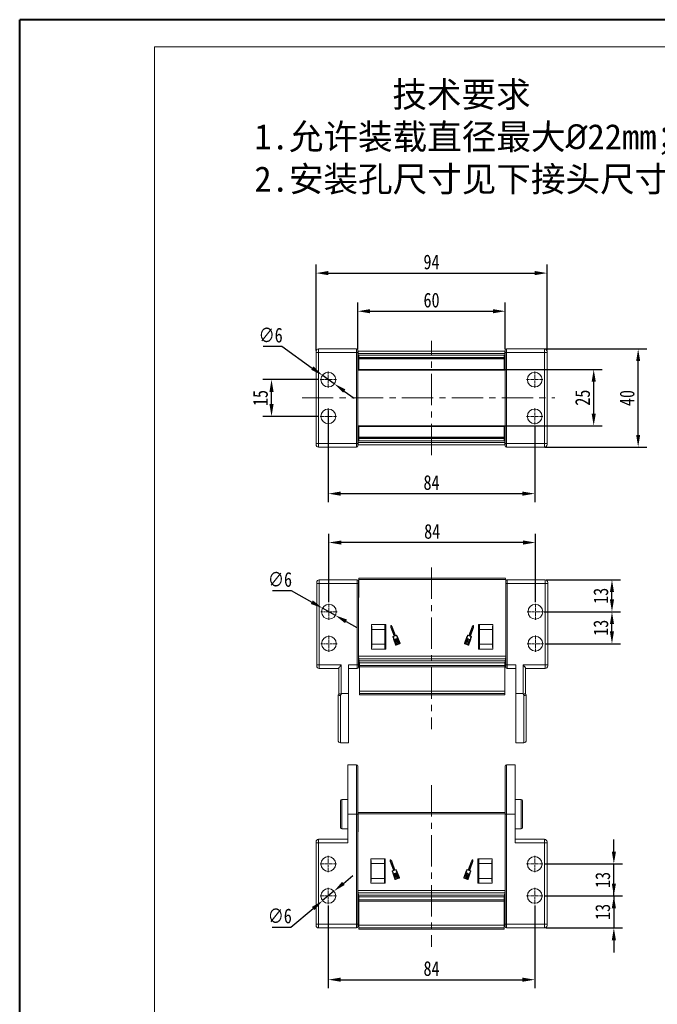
# Model space of a CAD drawing. Header units: millimetres. Extents: x 2623 to 3546, y -313 to 339.
# Tile 5 of 49: x 2623 to 2883, y -62 to 339. Entities that reach past the tile are written whole.
import ezdxf

# ---------------------------------------------------------------- set-up
doc = ezdxf.new("R2010")
doc.units = ezdxf.units.MM
doc.linetypes.add('CENTER', pattern=[0.6, 0.375, -0.075, 0.075, -0.075])
doc.linetypes.add('CENTERX2', pattern=[20.32, 12.7, -2.54, 2.54, -2.54])
doc.styles.get("Standard").update_dxf_attribs({"font": '仿宋_GB2312.ttf', "width": 0.8})
doc.styles.add('样式 6', font='仿宋_GB2312.ttf')
doc.dimstyles.new('ISO-25.1', dxfattribs={"dimtxt": 6, "dimasz": 5, "dimexe": 3.5, "dimexo": 0.625, "dimgap": 1.5, "dimtad": 1, "dimtoh": 1, "dimdsep": 46, "dimtxsty": 'Standard', "dimcen": 2.5, "dimadec": 0, "dimazin": 0, "dimtfac": 1, "dimtmove": 0, "dimatfit": 3, "dimfxl": 0, "dimarcsym": 0})
doc.dimstyles.new('副本 ISO-25.1', dxfattribs={"dimtxt": 6, "dimasz": 5, "dimexe": 3.5, "dimexo": 0.625, "dimgap": 1.5, "dimtad": 1, "dimdsep": 46, "dimtxsty": 'Standard', "dimcen": 2.5, "dimadec": 0, "dimazin": 0, "dimtfac": 1, "dimtmove": 0, "dimatfit": 3, "dimfxl": 0, "dimarcsym": 0})

# ---------------------------------------------------------------- blocks, each defined once
blk = doc.blocks.new('*D723')
at = {"color": 0, "lineweight": -2}
for p, q in [((2748.9, -21.59), (2748.9, -55.25)), ((2832.9, -21.59), (2832.9, -55.25)), ((2753.9, -51.75), (2827.9, -51.75))]:
    blk.add_line(p, q, dxfattribs=at)
at = {"color": 0, "lineweight": 9}
for points in [[(2753.9, -50.91), (2753.9, -52.58), (2748.9, -51.75)], [(2827.9, -50.91), (2827.9, -52.58), (2832.9, -51.75)]]:
    blk.add_solid(points, dxfattribs=at)
at = {"layer": 'Defpoints', "color": 0, "lineweight": 9}
for p in [(2748.9, -20.97), (2832.9, -20.97), (2832.9, -51.75)]:
    blk.add_point(p, dxfattribs=at)
at = {"color": 0, "lineweight": 9, "insert": (2790.9, -47.25), "char_height": 6, "attachment_point": 5}
blk.add_mtext('84', dxfattribs=at)
blk = doc.blocks.new('*D730')
at = {"color": 0, "lineweight": -2}
for p, q in [((2865.09, 0.33), (2865.09, 5.33)), ((2836.83, -4.67), (2868.59, -4.67)), ((2865.09, -17.67), (2865.09, -4.67)), ((2836.83, -17.67), (2868.59, -17.67)), ((2865.09, -22.67), (2865.09, -27.67))]:
    blk.add_line(p, q, dxfattribs=at)
at = {"color": 0, "lineweight": 9}
for points in [[(2864.26, 0.33), (2865.93, 0.33), (2865.09, -4.67)], [(2864.26, -22.67), (2865.93, -22.67), (2865.09, -17.67)]]:
    blk.add_solid(points, dxfattribs=at)
at = {"layer": 'Defpoints', "color": 0, "lineweight": 9}
for p in [(2836.2, -4.67), (2865.09, -4.67), (2836.2, -17.67)]:
    blk.add_point(p, dxfattribs=at)
at = {"color": 0, "lineweight": 9, "insert": (2860.59, -11.17), "char_height": 6, "attachment_point": 5, "rotation": 90}
blk.add_mtext('13', dxfattribs=at)
blk = doc.blocks.new('*D731')
at = {"color": 0, "lineweight": -2}
for p, q in [((2865.09, -12.67), (2865.09, -7.67)), ((2836.83, -17.67), (2868.59, -17.67)), ((2865.09, -17.67), (2865.09, -30.67)), ((2837.53, -30.67), (2868.59, -30.67)), ((2865.09, -35.67), (2865.09, -40.67))]:
    blk.add_line(p, q, dxfattribs=at)
at = {"color": 0, "lineweight": 9}
for points in [[(2864.26, -12.67), (2865.93, -12.67), (2865.09, -17.67)], [(2864.26, -35.67), (2865.93, -35.67), (2865.09, -30.67)]]:
    blk.add_solid(points, dxfattribs=at)
at = {"layer": 'Defpoints', "color": 0, "lineweight": 9}
for p in [(2836.2, -17.67), (2836.9, -30.67), (2865.09, -30.67)]:
    blk.add_point(p, dxfattribs=at)
at = {"color": 0, "lineweight": 9, "insert": (2860.59, -24.17), "char_height": 6, "attachment_point": 5, "rotation": 90}
blk.add_mtext('13', dxfattribs=at)
blk = doc.blocks.new('*D732')
at = {"color": 0, "lineweight": -2}
for p, q in [((2837.09, 97.96), (2867.82, 97.96)), ((2864.32, 89.96), (2864.32, 92.96)), ((2837.09, 84.96), (2867.82, 84.96))]:
    blk.add_line(p, q, dxfattribs=at)
at = {"color": 0, "lineweight": 9}
for points in [[(2863.49, 92.96), (2865.15, 92.96), (2864.32, 97.96)], [(2863.49, 89.96), (2865.15, 89.96), (2864.32, 84.96)]]:
    blk.add_solid(points, dxfattribs=at)
at = {"layer": 'Defpoints', "color": 0, "lineweight": 9}
for p in [(2836.47, 97.96), (2864.32, 97.96), (2836.47, 84.96)]:
    blk.add_point(p, dxfattribs=at)
at = {"color": 0, "lineweight": 9, "insert": (2859.82, 91.46), "char_height": 6, "attachment_point": 5, "rotation": 90}
blk.add_mtext('13', dxfattribs=at)
blk = doc.blocks.new('*D733')
at = {"color": 0, "lineweight": -2}
for p, q in [((2837.52, 110.96), (2867.82, 110.96)), ((2864.32, 102.96), (2864.32, 105.96)), ((2836.79, 97.96), (2867.82, 97.96))]:
    blk.add_line(p, q, dxfattribs=at)
at = {"color": 0, "lineweight": 9}
for points in [[(2863.49, 105.96), (2865.15, 105.96), (2864.32, 110.96)], [(2863.49, 102.96), (2865.15, 102.96), (2864.32, 97.96)]]:
    blk.add_solid(points, dxfattribs=at)
at = {"layer": 'Defpoints', "color": 0, "lineweight": 9}
for p in [(2836.9, 110.96), (2864.32, 110.96), (2836.17, 97.96)]:
    blk.add_point(p, dxfattribs=at)
at = {"color": 0, "lineweight": 9, "insert": (2859.82, 104.46), "char_height": 6, "attachment_point": 5, "rotation": 90}
blk.add_mtext('13', dxfattribs=at)
blk = doc.blocks.new('*D734')
at = {"color": 0, "lineweight": -2}
for p, q in [((2749.17, 101.88), (2749.17, 129.64)), ((2833.17, 101.88), (2833.17, 129.64)), ((2828.17, 126.14), (2754.17, 126.14))]:
    blk.add_line(p, q, dxfattribs=at)
at = {"color": 0, "lineweight": 9}
for points in [[(2754.17, 126.97), (2754.17, 125.3), (2749.17, 126.14)], [(2828.17, 126.97), (2828.17, 125.3), (2833.17, 126.14)]]:
    blk.add_solid(points, dxfattribs=at)
at = {"layer": 'Defpoints', "color": 0, "lineweight": 9}
for p in [(2749.17, 126.14), (2749.17, 101.26), (2833.17, 101.26)]:
    blk.add_point(p, dxfattribs=at)
at = {"color": 0, "lineweight": 9, "insert": (2791.17, 130.64), "char_height": 6, "attachment_point": 5}
blk.add_mtext('84', dxfattribs=at)
blk = doc.blocks.new('*D735')
at = {"color": 0, "lineweight": -2}
for p, q in [((2748.9, 179.83), (2748.9, 142.53)), ((2832.9, 173.53), (2832.9, 142.53)), ((2753.9, 146.03), (2827.9, 146.03))]:
    blk.add_line(p, q, dxfattribs=at)
at = {"color": 0, "lineweight": 9}
for points in [[(2753.9, 146.87), (2753.9, 145.2), (2748.9, 146.03)], [(2827.9, 146.87), (2827.9, 145.2), (2832.9, 146.03)]]:
    blk.add_solid(points, dxfattribs=at)
at = {"layer": 'Defpoints', "color": 0, "lineweight": 9}
for p in [(2748.9, 180.45), (2832.9, 174.15), (2832.9, 146.03)]:
    blk.add_point(p, dxfattribs=at)
at = {"color": 0, "lineweight": 9, "insert": (2790.9, 150.53), "char_height": 6, "attachment_point": 5}
blk.add_mtext('84', dxfattribs=at)
blk = doc.blocks.new('*D736')
at = {"color": 0, "lineweight": -2}
for p, q in [((2744.98, 192.45), (2722.3, 192.45)), ((2725.8, 182.45), (2725.8, 187.45)), ((2744.98, 177.45), (2722.3, 177.45))]:
    blk.add_line(p, q, dxfattribs=at)
at = {"color": 0, "lineweight": 9}
for points in [[(2724.97, 187.45), (2726.63, 187.45), (2725.8, 192.45)], [(2724.97, 182.45), (2726.63, 182.45), (2725.8, 177.45)]]:
    blk.add_solid(points, dxfattribs=at)
at = {"layer": 'Defpoints', "color": 0, "lineweight": 9}
for p in [(2725.8, 192.45), (2745.6, 192.45), (2745.6, 177.45)]:
    blk.add_point(p, dxfattribs=at)
at = {"color": 0, "lineweight": 9, "insert": (2721.3, 184.95), "char_height": 6, "attachment_point": 5, "rotation": 90}
blk.add_mtext('15', dxfattribs=at)
blk = doc.blocks.new('*D737')
at = {"color": 0, "lineweight": -2}
for p, q in [((2821.08, 196.58), (2860.39, 196.58)), ((2856.89, 178.6), (2856.89, 191.58)), ((2821.11, 173.6), (2860.39, 173.6))]:
    blk.add_line(p, q, dxfattribs=at)
at = {"color": 0, "lineweight": 9}
for points in [[(2856.06, 191.58), (2857.73, 191.58), (2856.89, 196.58)], [(2856.06, 178.6), (2857.73, 178.6), (2856.89, 173.6)]]:
    blk.add_solid(points, dxfattribs=at)
at = {"layer": 'Defpoints', "color": 0, "lineweight": 9}
for p in [(2820.45, 196.58), (2856.89, 196.58), (2820.48, 173.6)]:
    blk.add_point(p, dxfattribs=at)
at = {"color": 0, "lineweight": 9, "insert": (2852.39, 185.09), "char_height": 6, "attachment_point": 5, "rotation": 90}
blk.add_mtext('25', dxfattribs=at)
blk = doc.blocks.new('*D738')
at = {"color": 0, "lineweight": -2}
for p, q in [((2836.94, 204.95), (2878.48, 204.95)), ((2874.98, 169.95), (2874.98, 199.95)), ((2836.94, 164.95), (2878.48, 164.95))]:
    blk.add_line(p, q, dxfattribs=at)
at = {"color": 0, "lineweight": 9}
for points in [[(2874.15, 199.95), (2875.81, 199.95), (2874.98, 204.95)], [(2874.15, 169.95), (2875.81, 169.95), (2874.98, 164.95)]]:
    blk.add_solid(points, dxfattribs=at)
at = {"layer": 'Defpoints', "color": 0, "lineweight": 9}
for p in [(2836.32, 204.95), (2874.98, 204.95), (2836.32, 164.95)]:
    blk.add_point(p, dxfattribs=at)
at = {"color": 0, "lineweight": 9, "insert": (2870.48, 184.95), "char_height": 6, "attachment_point": 5, "rotation": 90}
blk.add_mtext('40', dxfattribs=at)
blk = doc.blocks.new('*D739')
at = {"color": 0, "lineweight": -2}
for p, q in [((2760.9, 204.8), (2760.9, 223.76)), ((2820.9, 204.8), (2820.9, 223.76)), ((2765.9, 220.26), (2815.9, 220.26))]:
    blk.add_line(p, q, dxfattribs=at)
at = {"color": 0, "lineweight": 9}
for points in [[(2765.9, 221.1), (2765.9, 219.43), (2760.9, 220.26)], [(2815.9, 221.1), (2815.9, 219.43), (2820.9, 220.26)]]:
    blk.add_solid(points, dxfattribs=at)
at = {"layer": 'Defpoints', "color": 0, "lineweight": 9}
for p in [(2820.9, 220.26), (2760.9, 204.17), (2820.9, 204.17)]:
    blk.add_point(p, dxfattribs=at)
at = {"color": 0, "lineweight": 9, "insert": (2790.9, 224.76), "char_height": 6, "attachment_point": 5}
blk.add_mtext('60', dxfattribs=at)
blk = doc.blocks.new('*D740')
at = {"color": 0, "lineweight": -2}
for p, q in [((2743.9, 204.33), (2743.9, 239.28)), ((2837.9, 204.33), (2837.9, 239.28)), ((2748.9, 235.78), (2832.9, 235.78))]:
    blk.add_line(p, q, dxfattribs=at)
at = {"color": 0, "lineweight": 9}
for points in [[(2748.9, 236.62), (2748.9, 234.95), (2743.9, 235.78)], [(2832.9, 236.62), (2832.9, 234.95), (2837.9, 235.78)]]:
    blk.add_solid(points, dxfattribs=at)
at = {"layer": 'Defpoints', "color": 0, "lineweight": 9}
for p in [(2837.9, 235.78), (2743.9, 203.7), (2837.9, 203.7)]:
    blk.add_point(p, dxfattribs=at)
at = {"color": 0, "lineweight": 9, "insert": (2790.9, 240.28), "char_height": 6, "attachment_point": 5}
blk.add_mtext('94', dxfattribs=at)
blk = doc.blocks.new('*D745')
at = {"color": 0, "lineweight": -2}
for p, q in [((2755.05, -12.55), (2758.89, -9.35)), ((2751.21, -15.75), (2746.6, -19.59)), ((2733.7, -30.33), (2742.75, -22.79)), ((2726.12, -30.33), (2733.7, -30.33))]:
    blk.add_line(p, q, dxfattribs=at)
at = {"color": 0, "lineweight": 9}
for points in [[(2754.52, -11.91), (2755.58, -13.19), (2751.21, -15.75)], [(2742.22, -22.15), (2743.29, -23.43), (2746.6, -19.59)]]:
    blk.add_solid(points, dxfattribs=at)
at = {"layer": 'Defpoints', "color": 0, "lineweight": 9}
for p in [(2751.21, -15.75), (2746.6, -19.59)]:
    blk.add_point(p, dxfattribs=at)
at = {"color": 0, "lineweight": 9, "insert": (2729.16, -25.83), "char_height": 6, "attachment_point": 5}
blk.add_mtext('∅6', dxfattribs=at)
blk = doc.blocks.new('*D746')
at = {"color": 0, "lineweight": -2}
for p, q in [((2726.21, 106.59), (2733.79, 106.59)), ((2733.79, 106.59), (2742.19, 101.87)), ((2751.78, 96.49), (2746.55, 99.43)), ((2756.14, 94.04), (2760.5, 91.59))]:
    blk.add_line(p, q, dxfattribs=at)
at = {"color": 0, "lineweight": 9}
for points in [[(2742.6, 102.6), (2741.78, 101.15), (2746.55, 99.43)], [(2756.55, 94.77), (2755.73, 93.31), (2751.78, 96.49)]]:
    blk.add_solid(points, dxfattribs=at)
at = {"layer": 'Defpoints', "color": 0, "lineweight": 9}
for p in [(2746.55, 99.43), (2751.78, 96.49)]:
    blk.add_point(p, dxfattribs=at)
at = {"color": 0, "lineweight": 9, "insert": (2729.25, 111.09), "char_height": 6, "attachment_point": 5}
blk.add_mtext('∅6', dxfattribs=at)
blk = doc.blocks.new('*D747')
at = {"color": 0, "lineweight": -2}
for p, q in [((2722.42, 206), (2730, 206)), ((2730, 206), (2742.4, 197.12)), ((2751.34, 190.71), (2746.46, 194.2)), ((2755.4, 187.79), (2759.47, 184.88))]:
    blk.add_line(p, q, dxfattribs=at)
at = {"color": 0, "lineweight": 9}
for points in [[(2742.89, 197.79), (2741.92, 196.44), (2746.46, 194.2)], [(2755.89, 188.47), (2754.92, 187.12), (2751.34, 190.71)]]:
    blk.add_solid(points, dxfattribs=at)
at = {"layer": 'Defpoints', "color": 0, "lineweight": 9}
for p in [(2746.46, 194.2), (2751.34, 190.71)]:
    blk.add_point(p, dxfattribs=at)
at = {"color": 0, "lineweight": 9, "insert": (2725.46, 210.5), "char_height": 6, "attachment_point": 5}
blk.add_mtext('∅6', dxfattribs=at)

msp = doc.modelspace()

# ---------------------------------------------------------------- linework, layer by layer
at = {"color": 7, "lineweight": 40}
for p in [(2623.33, -313.261), (3545.569, 338.895)]:
    msp.add_line(p, (2623.33, 338.895), dxfattribs=at)
at = {"color": 7, "lineweight": 13}
for p in [(2678.225, -302.281), (3534.59, 327.916)]:
    msp.add_line(p, (2678.225, 327.916), dxfattribs=at)
at = {"color": 7, "linetype": 'Continuous', "lineweight": 15}
for p, q in [((2744.903, 204.955), (2744.903, 203.455)), ((2760.403, 204.955), (2744.903, 204.955)), ((2760.403, 204.955), (2760.403, 203.455)), ((2760.903, 203.455), (2760.903, 204.455)), ((2820.903, 204.455), (2820.903, 203.455)), ((2836.903, 204.955), (2821.403, 204.955)), ((2821.403, 203.455), (2821.403, 204.955)), ((2836.903, 204.955), (2836.903, 203.455)), ((2743.903, 203.455), (2743.903, 203.955)), ((2743.903, 203.455), (2743.903, 166.455)), ((2743.903, 203.455), (2744.903, 203.455)), ((2744.903, 166.455), (2744.903, 203.455)), ((2744.903, 203.455), (2760.403, 203.455)), ((2760.903, 203.455), (2760.403, 203.455)), ((2760.403, 203.455), (2760.403, 166.455)), ((2760.972, 203.955), (2760.903, 203.955)), ((2760.903, 166.455), (2760.903, 203.455)), ((2760.971, 198.371), (2760.903, 201.023)), ((2760.918, 200.455), (2760.903, 200.455)), ((2790.903, 203.955), (2760.972, 203.955)), ((2761.117, 203.128), (2761.237, 198.467)), ((2761.117, 203.128), (2790.903, 203.128)), ((2761.353, 202.356), (2790.903, 202.356)), ((2761.353, 202.356), (2761.353, 201.463)), ((2790.903, 202.356), (2761.353, 202.356)), ((2761.353, 202.356), (2761.353, 202.356)), ((2761.353, 201.463), (2790.903, 201.463)), ((2761.353, 201.463), (2761.353, 201.323)), ((2790.903, 201.323), (2761.353, 201.323)), ((2761.353, 201.323), (2761.353, 200.921)), ((2761.353, 200.921), (2790.903, 200.921)), ((2761.353, 196.582), (2761.353, 200.921)), ((2820.834, 203.955), (2790.903, 203.955)), ((2790.903, 203.128), (2820.689, 203.128)), ((2790.903, 202.356), (2820.453, 202.356)), ((2820.453, 202.356), (2790.903, 202.356)), ((2790.903, 201.463), (2820.453, 201.463)), ((2820.453, 201.323), (2790.903, 201.323)), ((2790.903, 200.921), (2820.453, 200.921)), ((2820.453, 201.463), (2820.453, 202.356)), ((2820.453, 202.356), (2820.453, 202.356)), ((2820.453, 201.323), (2820.453, 201.463)), ((2820.453, 200.921), (2820.453, 201.323)), ((2820.453, 200.921), (2820.453, 196.582)), ((2820.568, 198.467), (2820.689, 203.128)), ((2820.903, 203.955), (2820.834, 203.955)), ((2820.903, 201.023), (2820.834, 198.371)), ((2820.888, 200.455), (2820.903, 200.455)), ((2820.903, 203.455), (2820.903, 166.455)), ((2821.403, 203.455), (2820.903, 203.455)), ((2821.403, 166.455), (2821.403, 203.455)), ((2821.403, 203.455), (2836.903, 203.455)), ((2837.903, 203.455), (2836.903, 203.455)), ((2836.903, 203.455), (2836.903, 166.455)), ((2837.903, 203.955), (2837.903, 203.455)), ((2837.903, 166.455), (2837.903, 203.455)), ((2760.943, 199.455), (2760.903, 199.455)), ((2760.969, 198.455), (2760.903, 198.455)), ((2760.903, 197.455), (2761.024, 197.455)), ((2761.353, 198.467), (2761.237, 198.467)), ((2790.903, 196.582), (2761.353, 196.582)), ((2761.353, 196.582), (2761.353, 196.305)), ((2820.453, 196.582), (2790.903, 196.582)), ((2820.568, 198.467), (2820.453, 198.467)), ((2820.453, 196.305), (2820.453, 196.582)), ((2820.782, 197.455), (2820.903, 197.455)), ((2820.903, 198.455), (2820.836, 198.455)), ((2820.862, 199.455), (2820.903, 199.455)), ((2761.333, 196.305), (2761.353, 196.305)), ((2761.353, 196.305), (2790.903, 196.305)), ((2790.903, 196.305), (2820.453, 196.305)), ((2820.453, 196.305), (2820.473, 196.305)), ((2761.024, 172.455), (2760.903, 172.455)), ((2761.353, 173.604), (2761.333, 173.604)), ((2790.903, 173.604), (2761.353, 173.604)), ((2761.353, 173.604), (2761.353, 173.327)), ((2761.353, 173.327), (2790.903, 173.327)), ((2761.353, 168.988), (2761.353, 173.327)), ((2820.453, 173.604), (2790.903, 173.604)), ((2790.903, 173.327), (2820.453, 173.327)), ((2820.453, 173.327), (2820.453, 173.604)), ((2820.473, 173.604), (2820.453, 173.604)), ((2820.453, 173.327), (2820.453, 168.988)), ((2820.903, 172.455), (2820.782, 172.455)), ((2760.903, 168.886), (2760.971, 171.538)), ((2760.903, 171.455), (2760.969, 171.455)), ((2760.943, 170.455), (2760.903, 170.455)), ((2760.918, 169.455), (2760.903, 169.455)), ((2761.237, 171.443), (2761.117, 166.781)), ((2761.237, 171.443), (2761.353, 171.443)), ((2790.903, 168.988), (2761.353, 168.988)), ((2761.353, 168.988), (2761.353, 168.586)), ((2761.353, 168.586), (2790.903, 168.586)), ((2761.353, 168.586), (2761.353, 168.447)), ((2790.903, 168.447), (2761.353, 168.447)), ((2761.353, 168.447), (2761.353, 167.553)), ((2820.453, 168.988), (2790.903, 168.988)), ((2790.903, 168.586), (2820.453, 168.586)), ((2820.453, 168.447), (2790.903, 168.447)), ((2820.453, 171.443), (2820.568, 171.443)), ((2820.453, 168.586), (2820.453, 168.988)), ((2820.453, 168.447), (2820.453, 168.586)), ((2820.453, 167.553), (2820.453, 168.447)), ((2820.689, 166.781), (2820.568, 171.443)), ((2820.834, 171.538), (2820.903, 168.886)), ((2820.836, 171.455), (2820.903, 171.455)), ((2820.862, 170.455), (2820.903, 170.455)), ((2820.888, 169.455), (2820.903, 169.455)), ((2743.903, 166.455), (2744.903, 166.455)), ((2743.903, 165.955), (2743.903, 166.455)), ((2760.403, 166.455), (2744.903, 166.455)), ((2744.903, 164.955), (2744.903, 166.455)), ((2744.903, 164.955), (2760.403, 164.955)), ((2760.403, 166.455), (2760.903, 166.455)), ((2760.403, 166.455), (2760.403, 164.955)), ((2760.903, 165.455), (2760.903, 166.455)), ((2760.903, 165.955), (2760.972, 165.955)), ((2760.972, 165.955), (2790.903, 165.955)), ((2790.903, 166.781), (2761.117, 166.781)), ((2790.903, 167.553), (2761.353, 167.553)), ((2761.353, 167.553), (2790.903, 167.553)), ((2761.353, 167.553), (2761.353, 167.553)), ((2820.453, 167.553), (2790.903, 167.553)), ((2790.903, 167.553), (2820.453, 167.553)), ((2820.689, 166.781), (2790.903, 166.781)), ((2790.903, 165.955), (2820.834, 165.955)), ((2820.453, 167.553), (2820.453, 167.553)), ((2820.834, 165.955), (2820.903, 165.955)), ((2820.903, 166.455), (2821.403, 166.455)), ((2820.903, 166.455), (2820.903, 165.455)), ((2836.903, 166.455), (2821.403, 166.455)), ((2821.403, 164.955), (2821.403, 166.455)), ((2821.403, 164.955), (2836.903, 164.955)), ((2837.903, 166.455), (2836.903, 166.455)), ((2836.903, 164.955), (2836.903, 166.455)), ((2837.903, 166.455), (2837.903, 165.955)), ((2744.167, 109.957), (2744.167, 109.457)), ((2744.167, 109.457), (2745.167, 109.457)), ((2744.167, 76.408), (2744.167, 109.457)), ((2745.167, 110.957), (2745.167, 109.457)), ((2745.167, 110.957), (2760.667, 110.957)), ((2745.167, 109.457), (2745.167, 76.408)), ((2760.667, 109.457), (2745.167, 109.457)), ((2760.667, 109.457), (2760.667, 110.957)), ((2760.667, 76.408), (2760.667, 109.457)), ((2760.667, 109.457), (2761.167, 109.457)), ((2761.264, 111.096), (2761.167, 96.307)), ((2761.167, 110.457), (2761.167, 109.457)), ((2761.167, 109.457), (2761.167, 76.408)), ((2761.264, 111.096), (2761.267, 111.596)), ((2790.903, 111.096), (2761.264, 111.096)), ((2761.267, 111.596), (2790.903, 111.596)), ((2790.903, 111.596), (2821.067, 111.596)), ((2821.071, 111.096), (2790.903, 111.096)), ((2821.067, 111.596), (2821.071, 111.096)), ((2821.167, 96.307), (2821.071, 111.096)), ((2821.167, 109.457), (2821.167, 110.457)), ((2821.167, 109.457), (2821.667, 109.457)), ((2821.167, 76.408), (2821.167, 109.457)), ((2821.667, 110.957), (2821.667, 109.457)), ((2821.667, 110.957), (2837.167, 110.957)), ((2821.667, 109.457), (2821.667, 76.408)), ((2837.167, 109.457), (2821.667, 109.457)), ((2837.167, 110.957), (2837.167, 109.457)), ((2837.167, 76.408), (2837.167, 109.457)), ((2837.167, 109.457), (2838.167, 109.457)), ((2838.167, 109.457), (2838.167, 109.957)), ((2838.167, 109.457), (2838.167, 76.408)), ((2772.317, 92.807), (2766.517, 92.807)), ((2766.517, 92.807), (2766.517, 82.807)), ((2771.967, 92.807), (2771.967, 90.807)), ((2771.967, 92.407), (2772.317, 92.407)), ((2772.317, 82.807), (2772.317, 92.807)), ((2774.385, 92.276), (2774.351, 91.611)), ((2774.951, 91.83), (2774.496, 92.316)), ((2807.839, 92.316), (2807.384, 91.83)), ((2807.983, 91.611), (2807.949, 92.276)), ((2810.017, 92.807), (2810.017, 82.807)), ((2815.817, 92.807), (2810.017, 92.807)), ((2810.017, 92.407), (2810.367, 92.407)), ((2810.367, 90.807), (2810.367, 92.807)), ((2815.817, 82.807), (2815.817, 92.807)), ((2766.517, 92.141), (2766.667, 92.141)), ((2766.667, 92.141), (2766.667, 90.807)), ((2771.967, 90.807), (2766.667, 90.807)), ((2766.667, 90.807), (2766.667, 84.807)), ((2771.967, 90.807), (2771.967, 84.807)), ((2774.351, 91.611), (2775.636, 88.094)), ((2774.505, 92.119), (2774.48, 91.63)), ((2774.48, 91.63), (2775.8, 88.018)), ((2774.84, 91.762), (2774.505, 92.119)), ((2776.16, 88.149), (2774.84, 91.762)), ((2776.247, 88.283), (2774.951, 91.83)), ((2776.664, 88.299), (2776.201, 88.13)), ((2776.711, 88.452), (2776.247, 88.283)), ((2806.088, 88.283), (2805.624, 88.452)), ((2806.134, 88.13), (2805.67, 88.299)), ((2807.384, 91.83), (2806.088, 88.283)), ((2807.495, 91.762), (2806.175, 88.149)), ((2806.535, 88.018), (2807.855, 91.63)), ((2806.698, 88.094), (2807.983, 91.611)), ((2807.829, 92.119), (2807.495, 91.762)), ((2807.855, 91.63), (2807.829, 92.119)), ((2810.367, 90.807), (2815.667, 90.807)), ((2810.367, 84.807), (2810.367, 90.807)), ((2815.667, 92.141), (2815.817, 92.141)), ((2815.667, 90.807), (2815.667, 92.141)), ((2815.667, 84.807), (2815.667, 90.807)), ((2771.967, 84.807), (2766.667, 84.807)), ((2766.667, 84.807), (2766.667, 83.474)), ((2771.967, 84.807), (2771.967, 82.807)), ((2775.617, 88.053), (2775.183, 87.894)), ((2775.781, 87.977), (2775.317, 87.807)), ((2775.41, 86.853), (2776.278, 84.475)), ((2775.543, 86.86), (2776.398, 84.519)), ((2776.72, 84.569), (2775.926, 86.742)), ((2775.945, 86.783), (2776.005, 86.805)), ((2776.046, 86.786), (2776.84, 84.613)), ((2777.14, 84.722), (2776.346, 86.896)), ((2776.365, 86.937), (2776.425, 86.959)), ((2776.466, 86.94), (2777.26, 84.766)), ((2776.48, 84.481), (2776.72, 84.569)), ((2776.524, 84.361), (2777.963, 84.887)), ((2777.56, 84.876), (2776.765, 87.049)), ((2776.784, 87.09), (2776.844, 87.112)), ((2776.84, 84.613), (2777.14, 84.722)), ((2776.885, 87.093), (2777.679, 84.919)), ((2777.957, 85.089), (2777.102, 87.43)), ((2778.077, 85.133), (2777.208, 87.511)), ((2777.26, 84.766), (2777.56, 84.876)), ((2777.679, 84.919), (2777.919, 85.007)), ((2805.126, 87.511), (2804.257, 85.133)), ((2804.371, 84.887), (2805.81, 84.361)), ((2805.232, 87.43), (2804.377, 85.089)), ((2804.415, 85.007), (2804.655, 84.919)), ((2804.655, 84.919), (2805.449, 87.093)), ((2805.569, 87.049), (2804.775, 84.876)), ((2804.775, 84.876), (2805.075, 84.766)), ((2805.075, 84.766), (2805.869, 86.94)), ((2805.989, 86.896), (2805.195, 84.722)), ((2805.195, 84.722), (2805.495, 84.613)), ((2805.49, 87.112), (2805.55, 87.09)), ((2805.495, 84.613), (2806.289, 86.786)), ((2806.409, 86.742), (2805.614, 84.569)), ((2805.614, 84.569), (2805.854, 84.481)), ((2805.91, 86.959), (2805.97, 86.937)), ((2805.936, 84.519), (2806.791, 86.86)), ((2806.056, 84.475), (2806.925, 86.853)), ((2806.33, 86.805), (2806.39, 86.783)), ((2807.017, 87.807), (2806.554, 87.977)), ((2807.151, 87.894), (2806.717, 88.053)), ((2810.367, 84.807), (2815.667, 84.807)), ((2810.367, 82.807), (2810.367, 84.807)), ((2815.667, 83.474), (2815.667, 84.807)), ((2761.167, 80.307), (2761.236, 79.836)), ((2766.667, 83.474), (2766.517, 83.474)), ((2766.517, 82.807), (2772.317, 82.807)), ((2771.967, 83.207), (2772.317, 83.207)), ((2810.017, 83.207), (2810.367, 83.207)), ((2810.017, 82.807), (2815.817, 82.807)), ((2815.817, 83.474), (2815.667, 83.474)), ((2821.098, 79.836), (2821.167, 80.307)), ((2744.167, 76.408), (2745.167, 76.408)), ((2744.167, 76.408), (2744.167, 75.908)), ((2745.167, 76.408), (2754.167, 76.408)), ((2745.167, 74.908), (2745.167, 76.408)), ((2754.167, 76.408), (2754.167, 64.655)), ((2760.667, 76.408), (2757.167, 76.408)), ((2757.167, 64.655), (2757.167, 76.408)), ((2760.667, 76.408), (2761.167, 76.408)), ((2760.667, 74.908), (2760.667, 76.408)), ((2761.167, 76.408), (2761.167, 75.408)), ((2761.236, 79.836), (2790.903, 79.836)), ((2761.381, 78.851), (2761.236, 79.836)), ((2790.903, 78.851), (2761.381, 78.851)), ((2761.502, 78.029), (2761.381, 78.851)), ((2761.502, 78.029), (2790.903, 78.029)), ((2761.617, 77.241), (2761.502, 78.029)), ((2761.617, 77.241), (2790.903, 77.241)), ((2761.617, 76.073), (2761.617, 77.241)), ((2790.903, 79.836), (2821.098, 79.836)), ((2820.953, 78.851), (2790.903, 78.851)), ((2790.903, 78.029), (2820.833, 78.029)), ((2790.903, 77.241), (2820.717, 77.241)), ((2820.833, 78.029), (2820.717, 77.241)), ((2820.717, 77.241), (2820.717, 76.073)), ((2820.953, 78.851), (2820.833, 78.029)), ((2821.098, 79.836), (2820.953, 78.851)), ((2821.167, 76.408), (2821.667, 76.408)), ((2821.167, 75.408), (2821.167, 76.408)), ((2821.667, 76.408), (2825.167, 76.408)), ((2821.667, 76.408), (2821.667, 74.908)), ((2825.167, 76.408), (2825.167, 64.655)), ((2828.167, 76.408), (2837.167, 76.408)), ((2828.167, 64.655), (2828.167, 76.408)), ((2837.167, 76.408), (2838.167, 76.408)), ((2837.167, 76.408), (2837.167, 74.908)), ((2838.167, 75.908), (2838.167, 76.408)), ((2745.167, 74.908), (2753.167, 74.908)), ((2753.167, 64.655), (2753.167, 74.994)), ((2757.167, 74.908), (2760.667, 74.908)), ((2761.617, 76.073), (2790.903, 76.073)), ((2761.617, 75.512), (2761.617, 76.073)), ((2761.617, 75.512), (2790.903, 75.512)), ((2761.617, 65.711), (2761.617, 75.512)), ((2790.903, 76.073), (2820.717, 76.073)), ((2790.903, 75.512), (2820.717, 75.512)), ((2820.717, 76.073), (2820.717, 75.512)), ((2820.717, 75.512), (2820.717, 65.711)), ((2821.667, 74.908), (2825.167, 74.908)), ((2829.167, 74.994), (2829.167, 64.655)), ((2829.167, 74.908), (2837.167, 74.908)), ((2752.867, 64.136), (2753.167, 64.655)), ((2752.867, 64.135), (2752.867, 64.136)), ((2752.867, 45.655), (2752.867, 64.135)), ((2754.061, 64.179), (2753.867, 63.826)), ((2754.167, 64.655), (2757.167, 64.655)), ((2757.167, 44.655), (2757.167, 64.655)), ((2761.617, 65.711), (2790.903, 65.711)), ((2761.617, 64.743), (2761.617, 65.711)), ((2761.617, 64.743), (2790.903, 64.743)), ((2761.617, 64.145), (2761.617, 64.743)), ((2761.617, 64.145), (2790.903, 64.145)), ((2790.903, 65.711), (2820.717, 65.711)), ((2790.903, 64.743), (2820.717, 64.743)), ((2790.903, 64.145), (2820.717, 64.145)), ((2820.717, 65.711), (2820.717, 64.743)), ((2820.717, 64.743), (2820.717, 64.145)), ((2828.167, 64.655), (2825.167, 64.655)), ((2825.167, 64.655), (2825.167, 44.655)), ((2828.467, 63.826), (2828.273, 64.179)), ((2829.167, 64.655), (2829.467, 64.136)), ((2829.467, 64.136), (2829.467, 64.135)), ((2829.467, 64.135), (2829.467, 45.655)), ((2753.867, 63.826), (2753.867, 44.655)), ((2828.467, 44.655), (2828.467, 63.826)), ((2753.867, 44.655), (2757.167, 44.655)), ((2825.167, 44.655), (2828.467, 44.655)), ((2760.403, 35.634), (2756.903, 35.634)), ((2756.903, 35.634), (2756.903, 15.634)), ((2760.403, 15.634), (2760.403, 35.634)), ((2760.903, 35.134), (2760.903, 15.634)), ((2820.903, 15.634), (2820.903, 35.134)), ((2824.903, 35.634), (2821.403, 35.634)), ((2821.403, 35.634), (2821.403, 15.634)), ((2824.903, 15.634), (2824.903, 35.634)), ((2753.903, 10.184), (2753.903, 21.084)), ((2756.903, 21.584), (2754.403, 21.584)), ((2754.403, 21.584), (2754.403, 9.684)), ((2827.403, 21.584), (2824.903, 21.584)), ((2827.403, 9.684), (2827.403, 21.584)), ((2827.903, 10.184), (2827.903, 21.084)), ((2761, 15.772), (2761.003, 16.272)), ((2761.003, 16.272), (2790.903, 16.272)), ((2790.903, 16.272), (2820.803, 16.272)), ((2820.803, 16.272), (2820.806, 15.772)), ((2760.403, 15.634), (2756.903, 15.634)), ((2756.903, 15.634), (2756.903, 3.881)), ((2760.403, -29.168), (2760.403, 15.634)), ((2760.403, 15.634), (2760.903, 15.634)), ((2761, 15.772), (2760.903, 0.983)), ((2760.903, 15.634), (2760.903, -29.168)), ((2790.903, 15.772), (2761, 15.772)), ((2820.806, 15.772), (2790.903, 15.772)), ((2820.903, 0.983), (2820.806, 15.772)), ((2820.903, 15.634), (2821.403, 15.634)), ((2820.903, -29.168), (2820.903, 15.634)), ((2821.403, 15.634), (2824.903, 15.634)), ((2821.403, 15.634), (2821.403, -29.168)), ((2824.903, 3.881), (2824.903, 15.634)), ((2754.403, 9.684), (2756.903, 9.684)), ((2824.903, 9.684), (2827.403, 9.684)), ((2743.903, 4.381), (2743.903, 3.881)), ((2756.903, 5.381), (2744.903, 5.381)), ((2744.903, 3.881), (2744.903, 5.381)), ((2836.903, 5.381), (2824.903, 5.381)), ((2836.903, 5.381), (2836.903, 3.881)), ((2837.903, 3.881), (2837.903, 4.381)), ((2744.903, 3.881), (2743.903, 3.881)), ((2743.903, -29.168), (2743.903, 3.881)), ((2744.903, 3.881), (2744.903, -29.168)), ((2756.903, 3.881), (2744.903, 3.881)), ((2836.903, 3.881), (2824.903, 3.881)), ((2836.903, -29.168), (2836.903, 3.881)), ((2837.903, 3.881), (2836.903, 3.881)), ((2837.903, 3.881), (2837.903, -29.168)), ((2772.053, -2.517), (2766.253, -2.517)), ((2766.253, -2.517), (2766.253, -12.517)), ((2766.253, -3.184), (2766.403, -3.184)), ((2766.403, -3.184), (2766.403, -4.517)), ((2771.703, -2.517), (2771.703, -4.517)), ((2771.703, -2.917), (2772.053, -2.917)), ((2772.053, -12.517), (2772.053, -2.517)), ((2774.121, -3.048), (2774.087, -3.714)), ((2774.087, -3.714), (2775.372, -7.231)), ((2774.241, -3.205), (2774.215, -3.694)), ((2774.215, -3.694), (2775.535, -7.307)), ((2774.686, -3.494), (2774.231, -3.008)), ((2774.575, -3.563), (2774.241, -3.205)), ((2775.895, -7.175), (2774.575, -3.563)), ((2775.982, -7.041), (2774.686, -3.494)), ((2807.119, -3.494), (2805.823, -7.041)), ((2807.23, -3.563), (2805.91, -7.175)), ((2806.27, -7.307), (2807.59, -3.694)), ((2806.434, -7.231), (2807.719, -3.714)), ((2807.574, -3.008), (2807.119, -3.494)), ((2807.565, -3.205), (2807.23, -3.563)), ((2807.59, -3.694), (2807.565, -3.205)), ((2807.719, -3.714), (2807.685, -3.048)), ((2809.753, -2.517), (2809.753, -12.517)), ((2815.553, -2.517), (2809.753, -2.517)), ((2809.753, -2.917), (2810.103, -2.917)), ((2810.103, -4.517), (2810.103, -2.517)), ((2815.403, -3.184), (2815.553, -3.184)), ((2815.403, -4.517), (2815.403, -3.184)), ((2815.553, -12.517), (2815.553, -2.517)), ((2771.703, -4.517), (2766.403, -4.517)), ((2766.403, -4.517), (2766.403, -10.517)), ((2771.703, -4.517), (2771.703, -10.517)), ((2775.353, -7.272), (2774.919, -7.43)), ((2775.516, -7.348), (2775.053, -7.517)), ((2776.4, -7.025), (2775.936, -7.194)), ((2776.446, -6.872), (2775.982, -7.041)), ((2777.693, -10.235), (2776.838, -7.895)), ((2777.813, -10.192), (2776.944, -7.814)), ((2804.862, -7.814), (2803.993, -10.192)), ((2804.968, -7.895), (2804.113, -10.235)), ((2805.823, -7.041), (2805.36, -6.872)), ((2805.87, -7.194), (2805.406, -7.025)), ((2806.753, -7.517), (2806.289, -7.348)), ((2806.887, -7.43), (2806.453, -7.272)), ((2810.103, -4.517), (2815.403, -4.517)), ((2810.103, -10.517), (2810.103, -4.517)), ((2815.403, -10.517), (2815.403, -4.517)), ((2766.403, -11.85), (2766.253, -11.85)), ((2771.703, -10.517), (2766.403, -10.517)), ((2766.403, -10.517), (2766.403, -11.85)), ((2771.703, -10.517), (2771.703, -12.517)), ((2775.145, -8.471), (2776.014, -10.849)), ((2775.279, -8.464), (2776.134, -10.805)), ((2776.456, -10.756), (2775.661, -8.582)), ((2775.68, -8.541), (2775.74, -8.519)), ((2775.781, -8.538), (2776.576, -10.712)), ((2776.875, -10.602), (2776.081, -8.429)), ((2776.1, -8.388), (2776.16, -8.366)), ((2776.201, -8.385), (2776.995, -10.558)), ((2776.216, -10.843), (2776.456, -10.756)), ((2776.26, -10.963), (2777.699, -10.437)), ((2777.295, -10.449), (2776.501, -8.275)), ((2776.52, -8.234), (2776.58, -8.212)), ((2776.576, -10.712), (2776.875, -10.602)), ((2776.621, -8.231), (2777.415, -10.405)), ((2776.995, -10.558), (2777.295, -10.449)), ((2777.415, -10.405), (2777.655, -10.317)), ((2804.107, -10.437), (2805.546, -10.963)), ((2804.151, -10.317), (2804.391, -10.405)), ((2804.391, -10.405), (2805.185, -8.231)), ((2805.305, -8.275), (2804.511, -10.449)), ((2804.511, -10.449), (2804.81, -10.558)), ((2804.81, -10.558), (2805.604, -8.385)), ((2805.724, -8.429), (2804.93, -10.602)), ((2804.93, -10.602), (2805.23, -10.712)), ((2805.226, -8.212), (2805.286, -8.234)), ((2805.23, -10.712), (2806.024, -8.538)), ((2806.144, -8.582), (2805.35, -10.756)), ((2805.35, -10.756), (2805.59, -10.843)), ((2805.645, -8.366), (2805.705, -8.388)), ((2805.672, -10.805), (2806.527, -8.464)), ((2805.792, -10.849), (2806.661, -8.471)), ((2806.065, -8.519), (2806.125, -8.541)), ((2810.103, -10.517), (2815.403, -10.517)), ((2810.103, -12.517), (2810.103, -10.517)), ((2815.403, -11.85), (2815.403, -10.517)), ((2815.553, -11.85), (2815.403, -11.85)), ((2760.903, -15.017), (2760.972, -15.489)), ((2760.972, -15.489), (2790.903, -15.489)), ((2761.117, -16.474), (2760.972, -15.489)), ((2766.253, -12.517), (2772.053, -12.517)), ((2771.703, -12.117), (2772.053, -12.117)), ((2790.903, -15.489), (2820.834, -15.489)), ((2809.753, -12.117), (2810.103, -12.117)), ((2809.753, -12.517), (2815.553, -12.517)), ((2820.834, -15.489), (2820.689, -16.474)), ((2820.834, -15.489), (2820.903, -15.017)), ((2790.903, -16.474), (2761.117, -16.474)), ((2761.237, -17.296), (2761.117, -16.474)), ((2761.237, -17.296), (2790.903, -17.296)), ((2761.353, -18.083), (2761.237, -17.296)), ((2761.353, -18.083), (2790.903, -18.083)), ((2761.353, -19.252), (2761.353, -18.083)), ((2761.353, -19.252), (2790.903, -19.252)), ((2761.353, -19.812), (2761.353, -19.252)), ((2761.353, -19.812), (2790.903, -19.812)), ((2761.353, -29.613), (2761.353, -19.812)), ((2820.689, -16.474), (2790.903, -16.474)), ((2790.903, -17.296), (2820.568, -17.296)), ((2790.903, -18.083), (2820.453, -18.083)), ((2790.903, -19.252), (2820.453, -19.252)), ((2790.903, -19.812), (2820.453, -19.812)), ((2820.568, -17.296), (2820.453, -18.083)), ((2820.453, -18.083), (2820.453, -19.252)), ((2820.453, -19.252), (2820.453, -19.812)), ((2820.453, -19.812), (2820.453, -29.613)), ((2820.689, -16.474), (2820.568, -17.296)), ((2744.903, -29.168), (2743.903, -29.168)), ((2743.903, -29.168), (2743.903, -29.668)), ((2744.903, -29.168), (2760.403, -29.168)), ((2744.903, -29.168), (2744.903, -30.668)), ((2760.403, -30.668), (2744.903, -30.668)), ((2760.403, -29.168), (2760.903, -29.168)), ((2760.403, -30.668), (2760.403, -29.168)), ((2760.903, -29.168), (2760.903, -30.168)), ((2761.353, -29.613), (2790.903, -29.613)), ((2761.353, -30.581), (2761.353, -29.613)), ((2761.353, -30.581), (2790.903, -30.581)), ((2761.353, -31.179), (2761.353, -30.581)), ((2761.353, -31.179), (2790.903, -31.179)), ((2790.903, -29.613), (2820.453, -29.613)), ((2790.903, -30.581), (2820.453, -30.581)), ((2790.903, -31.179), (2820.453, -31.179)), ((2820.453, -29.613), (2820.453, -30.581)), ((2820.453, -30.581), (2820.453, -31.179)), ((2820.903, -29.168), (2821.403, -29.168)), ((2820.903, -30.168), (2820.903, -29.168)), ((2821.403, -29.168), (2836.903, -29.168)), ((2821.403, -29.168), (2821.403, -30.668)), ((2836.903, -30.668), (2821.403, -30.668)), ((2837.903, -29.168), (2836.903, -29.168)), ((2836.903, -29.168), (2836.903, -30.668)), ((2837.903, -29.668), (2837.903, -29.168))]:
    msp.add_line(p, q, dxfattribs=at)
at = {"color": 1, "linetype": 'CENTERX2', "lineweight": 13}
for p, q in [((2790.903, 161.722), (2790.903, 208.187)), ((2738.212, 184.955), (2841.122, 184.955)), ((2790.903, 115.925), (2790.903, 50.227)), ((2790.903, 27.364), (2790.903, -38.334))]:
    msp.add_line(p, q, dxfattribs=at)
at = {"color": 1, "linetype": 'CENTER', "lineweight": 9, "ltscale": 3.048}
for p, q in [((2745.603, 192.455), (2752.203, 192.455)), ((2748.903, 195.755), (2748.903, 189.155)), ((2829.603, 192.455), (2836.203, 192.455)), ((2832.903, 195.755), (2832.903, 189.155)), ((2748.903, 180.755), (2748.903, 174.155)), ((2832.903, 180.755), (2832.903, 174.155)), ((2745.603, 177.455), (2752.203, 177.455)), ((2829.603, 177.455), (2836.203, 177.455)), ((2749.167, 94.657), (2749.167, 101.257)), ((2833.167, 94.657), (2833.167, 101.257)), ((2745.867, 97.957), (2752.467, 97.957)), ((2829.867, 97.957), (2836.467, 97.957)), ((2749.167, 81.657), (2749.167, 88.257)), ((2833.167, 81.657), (2833.167, 88.257)), ((2745.867, 84.957), (2752.467, 84.957)), ((2829.867, 84.957), (2836.467, 84.957)), ((2748.903, -7.968), (2748.903, -1.368)), ((2832.903, -7.968), (2832.903, -1.368)), ((2745.603, -4.668), (2752.203, -4.668)), ((2829.603, -4.668), (2836.203, -4.668)), ((2748.903, -20.968), (2748.903, -14.368)), ((2832.903, -20.968), (2832.903, -14.368)), ((2745.603, -17.668), (2752.203, -17.668)), ((2829.603, -17.668), (2836.203, -17.668))]:
    msp.add_line(p, q, dxfattribs=at)
at = {"color": 7, "linetype": 'Continuous', "lineweight": 15}
for centre in [(2748.903, 192.455), (2832.903, 192.455), (2748.903, 177.455), (2832.903, 177.455), (2749.167, 97.957), (2833.167, 97.957), (2749.167, 84.957), (2833.167, 84.957), (2748.903, -4.668), (2832.903, -4.668), (2748.903, -17.668), (2832.903, -17.668)]:
    msp.add_circle(centre, 3, dxfattribs=at)
for centre, radius, start, end in [((2744.903, 203.955), 1, 90, 180), ((2760.403, 204.455), 0.5, 0, 90), ((2821.403, 204.455), 0.5, 90, 180), ((2836.903, 203.955), 1, 0, 90), ((2744.903, 165.955), 1, 180, 270), ((2760.403, 165.455), 0.5, 270, 0), ((2821.403, 165.455), 0.5, 180, 270), ((2836.903, 165.955), 1, 270, 0), ((2745.167, 109.957), 1, 90, 180), ((2760.667, 110.457), 0.5, 0, 90), ((2821.667, 110.457), 0.5, 90, 180), ((2837.167, 109.957), 1, 0, 90), ((2774.449, 92.273), 0.0638, 43.09192, 177.049), ((2807.885, 92.273), 0.0638, 2.951, 136.90808), ((2776.19, 88.16), 0.0319, 200.07046, 290.07046), ((2777.741, 88.296), 1.076, 179.8338, 233.62975), ((2776.732, 88.392), 0.0638, 354.55545, 110.07046), ((2777.741, 88.296), 0.949, 174.55545, 235.88812), ((2804.594, 88.296), 0.949, 304.11188, 5.44455), ((2804.594, 88.296), 1.076, 306.37025, 0.1662), ((2805.602, 88.392), 0.0638, 69.92954, 185.44455), ((2806.145, 88.16), 0.0319, 249.92954, 339.92954), ((2775.205, 87.834), 0.0638, 110.07046, 225.58546), ((2774.496, 87.111), 0.949, 344.2528, 45.58546), ((2774.496, 87.111), 1.076, 346.51116, 40.30711), ((2775.606, 88.083), 0.0319, 290.07046, 20.07046), ((2775.77, 88.007), 0.0319, 290.07046, 20.07046), ((2775.956, 86.753), 0.0319, 110.07046, 200.07046), ((2776.016, 86.775), 0.0319, 20.07046, 110.07046), ((2776.458, 84.541), 0.192, 200.07046, 290.07046), ((2776.376, 86.907), 0.0319, 110.07046, 200.07046), ((2776.458, 84.541), 0.0638, 200.07046, 290.07046), ((2776.436, 86.929), 0.0319, 20.07046, 110.07046), ((2776.795, 87.06), 0.0319, 110.07046, 200.07046), ((2776.855, 87.082), 0.0319, 20.07046, 110.07046), ((2777.897, 85.067), 0.0638, 290.07046, 20.07046), ((2777.897, 85.067), 0.192, 290.07046, 20.07046), ((2804.437, 85.067), 0.192, 159.92954, 249.92954), ((2804.437, 85.067), 0.0638, 159.92954, 249.92954), ((2805.479, 87.082), 0.0319, 69.92954, 159.92954), ((2805.539, 87.06), 0.0319, 339.92954, 69.92954), ((2805.876, 84.541), 0.192, 249.92954, 339.92954), ((2805.876, 84.541), 0.0638, 249.92954, 339.92954), ((2805.899, 86.929), 0.0319, 69.92954, 159.92954), ((2805.959, 86.907), 0.0319, 339.92954, 69.92954), ((2806.319, 86.775), 0.0319, 69.92954, 159.92954), ((2806.379, 86.753), 0.0319, 339.92954, 69.92954), ((2806.565, 88.007), 0.0319, 159.92954, 249.92954), ((2806.728, 88.083), 0.0319, 159.92954, 249.92954), ((2807.838, 87.111), 1.076, 139.69289, 193.48884), ((2807.838, 87.111), 0.949, 134.41454, 195.7472), ((2807.129, 87.834), 0.0638, 314.41454, 69.92954), ((2745.167, 75.908), 1, 180, 270), ((2760.667, 75.408), 0.5, 270, 0), ((2821.667, 75.408), 0.5, 180, 270), ((2837.167, 75.908), 1, 270, 0), ((2753.867, 45.655), 1, 180, 270), ((2828.467, 45.655), 1, 270, 360), ((2760.403, 35.134), 0.5, 360, 90), ((2821.403, 35.134), 0.5, 90, 180), ((2754.403, 21.084), 0.5, 90, 180), ((2827.403, 21.084), 0.5, 360, 90), ((2754.403, 10.184), 0.5, 180, 270), ((2827.403, 10.184), 0.5, 270, 0), ((2744.903, 4.381), 1, 90, 180), ((2836.903, 4.381), 1, 0, 90), ((2774.185, -3.052), 0.0638, 43.09192, 177.049), ((2807.621, -3.052), 0.0638, 2.951, 136.90808), ((2774.941, -7.49), 0.0638, 110.07046, 225.58546), ((2774.232, -8.213), 0.949, 344.2528, 45.58546), ((2774.232, -8.213), 1.076, 346.51116, 40.30711), ((2775.342, -7.242), 0.0319, 290.07046, 20.07046), ((2775.505, -7.318), 0.0319, 290.07046, 20.07046), ((2775.925, -7.164), 0.0319, 200.07046, 290.07046), ((2777.476, -7.028), 1.076, 179.8338, 233.62975), ((2776.468, -6.932), 0.0638, 354.55545, 110.07046), ((2777.476, -7.028), 0.949, 174.55545, 235.88812), ((2804.33, -7.028), 0.949, 304.11188, 5.44455), ((2804.33, -7.028), 1.076, 306.37025, 0.1662), ((2805.338, -6.932), 0.0638, 69.92954, 185.44455), ((2805.881, -7.164), 0.0319, 249.92954, 339.92954), ((2806.3, -7.318), 0.0319, 159.92954, 249.92954), ((2806.464, -7.242), 0.0319, 159.92954, 249.92954), ((2807.574, -8.213), 1.076, 139.69289, 193.48884), ((2807.574, -8.213), 0.949, 134.41454, 195.7472), ((2806.865, -7.49), 0.0638, 314.41454, 69.92954), ((2775.691, -8.571), 0.0319, 110.07046, 200.07046), ((2775.751, -8.549), 0.0319, 20.07046, 110.07046), ((2776.194, -10.783), 0.192, 200.07046, 290.07046), ((2776.111, -8.418), 0.0319, 110.07046, 200.07046), ((2776.194, -10.783), 0.0638, 200.07046, 290.07046), ((2776.171, -8.396), 0.0319, 20.07046, 110.07046), ((2776.531, -8.264), 0.0319, 110.07046, 200.07046), ((2776.591, -8.242), 0.0319, 20.07046, 110.07046), ((2777.633, -10.257), 0.0638, 290.07046, 20.07046), ((2777.633, -10.257), 0.192, 290.07046, 20.07046), ((2804.173, -10.257), 0.192, 159.92954, 249.92954), ((2804.173, -10.257), 0.0638, 159.92954, 249.92954), ((2805.215, -8.242), 0.0319, 69.92954, 159.92954), ((2805.275, -8.264), 0.0319, 339.92954, 69.92954), ((2805.612, -10.783), 0.192, 249.92954, 339.92954), ((2805.612, -10.783), 0.0638, 249.92954, 339.92954), ((2805.634, -8.396), 0.0319, 69.92954, 159.92954), ((2805.694, -8.418), 0.0319, 339.92954, 69.92954), ((2806.054, -8.549), 0.0319, 69.92954, 159.92954), ((2806.114, -8.571), 0.0319, 339.92954, 69.92954), ((2744.903, -29.668), 1, 180, 270), ((2760.403, -30.168), 0.5, 270, 0), ((2821.403, -30.168), 0.5, 180, 270), ((2836.903, -29.668), 1, 270, 0)]:
    msp.add_arc(centre, radius, start, end, dxfattribs=at)
at = {"color": 7, "linetype": 'Continuous', "lineweight": 15, "extrusion": (0, 0, -1)}
for centre, major_axis, start_param, end_param in [((2760.972, 202.955), (0, -1), 3.1415927, 4.5378561), ((2820.834, 202.955), (0, -1), 1.7453293, 3.1415927), ((2761.333, 198.805), (0, -2.5), 0, 1.3962634), ((2761.353, 198.605), (0, -0.8), 0, 1.3962634), ((2820.453, 198.605), (0, -0.8), 4.8869219, 6.2831853), ((2820.473, 198.805), (0, -2.5), 4.8869219, 6.2831853), ((2761.333, 171.104), (0, -2.5), 1.7453293, 3.1415927), ((2820.473, 171.104), (0, -2.5), 3.1415927, 4.5378561), ((2761.353, 171.304), (0, -0.8), 1.7453293, 3.1415927), ((2820.453, 171.304), (0, -0.8), 3.1415927, 4.5378561), ((2760.972, 166.955), (0, -1), 4.8869219, 6.2831853), ((2820.834, 166.955), (0, -1), 0, 1.3962634)]:
    msp.add_ellipse(centre, major_axis=major_axis, ratio=0.1467498, start_param=start_param, end_param=end_param, dxfattribs=at)
at = {"color": 7, "linetype": 'Continuous', "lineweight": 15}
for points, knots in [([(2753.167, 74.994), (2753.178, 75.041), (2753.203, 75.147), (2753.398, 75.441), (2753.725, 75.866), (2754.01, 76.216), (2754.166, 76.406), (2754.167, 76.408)], [0, 0, 0, 0, 0.1664776, 0.3704483, 0.6541641, 0.9963634, 1, 1, 1, 1]), ([(2828.167, 76.408), (2828.169, 76.406), (2828.247, 76.311), (2828.403, 76.12), (2828.613, 75.858), (2828.8, 75.618), (2828.977, 75.378), (2829.131, 75.147), (2829.156, 75.041), (2829.167, 74.994)], [0, 0, 0, 0, 0.0036297, 0.1729379, 0.3461681, 0.4864589, 0.6302599, 0.8338406, 1, 1, 1, 1]), ([(2753.867, 63.826), (2753.864, 63.827), (2753.78, 63.85), (2753.585, 63.903), (2753.305, 63.983), (2753.063, 64.057), (2752.899, 64.113), (2752.878, 64.128), (2752.867, 64.135)], [0, 0, 0, 0, 0.0057799, 0.1637764, 0.3793246, 0.5883639, 0.7941222, 1, 1, 1, 1]), ([(2754.061, 64.179), (2754.067, 64.206), (2754.075, 64.248), (2754.078, 64.302), (2754.07, 64.339), (2754.048, 64.369), (2753.973, 64.416), (2753.79, 64.471), (2753.534, 64.546), (2753.303, 64.612), (2753.183, 64.647), (2753.172, 64.653), (2753.167, 64.655)], [0, 0, 0, 0, 0.0479201, 0.0766572, 0.0956373, 0.1147646, 0.1424223, 0.2522179, 0.4613603, 0.6703329, 0.8736718, 1, 1, 1, 1]), ([(2754.167, 64.655), (2754.165, 64.646), (2754.13, 64.487), (2754.094, 64.329), (2754.061, 64.179)], [0, 0, 0, 0, 0.05801964, 1, 1, 1, 1]), ([(2828.273, 64.179), (2828.24, 64.329), (2828.205, 64.487), (2828.169, 64.646), (2828.167, 64.655)], [0, 0, 0, 0, 0.9419804, 1, 1, 1, 1]), ([(2828.273, 64.179), (2828.267, 64.21), (2828.257, 64.256), (2828.257, 64.315), (2828.271, 64.35), (2828.3, 64.38), (2828.352, 64.407), (2828.5, 64.461), (2828.729, 64.525), (2828.971, 64.595), (2829.136, 64.642), (2829.157, 64.651), (2829.167, 64.655)], [0, 0, 0, 0, 0.0557326, 0.0841244, 0.1031533, 0.1220489, 0.1581087, 0.2060796, 0.4109421, 0.609388, 0.8046359, 1, 1, 1, 1]), ([(2828.467, 63.826), (2828.47, 63.827), (2828.554, 63.85), (2828.749, 63.903), (2829.029, 63.983), (2829.272, 64.057), (2829.436, 64.113), (2829.457, 64.128), (2829.467, 64.135)], [0, 0, 0, 0, 0.0057799, 0.1637764, 0.3793246, 0.5883639, 0.7941222, 1, 1, 1, 1])]:
    msp.add_open_spline(points, degree=3, knots=knots, dxfattribs=at)

# ---------------------------------------------------------------- texts
at = {"insert": (2718.813, 313.626), "char_height": 10.31622, "attachment_point": 1, "style": '样式 6'}
msp.add_mtext('        技术要求\\P1.允许装载直径最大{\\fISOCPEUR|b0|i0|c0|p34;%%C}22mm；\\P2.安装孔尺寸见下接头尺寸图。', dxfattribs=at)

# ---------------------------------------------------------------- dimensions: what is measured, and where the dimension line sits
at = {"color": 5, "lineweight": 9}
for base, p1, p2, picture, middle in [((2837.903, 235.782), (2743.903, 203.705), (2837.903, 203.705), '*D740', (2790.903, 240.282)), ((2820.903, 220.264), (2760.903, 204.171), (2820.903, 204.171), '*D739', (2790.903, 224.764)), ((2832.903, 146.033), (2748.903, 180.455), (2832.903, 174.155), '*D735', (2790.903, 150.533)), ((2749.167, 126.137), (2833.167, 101.257), (2749.167, 101.257), '*D734', (2791.167, 130.637)), ((2832.903, -51.746), (2748.903, -20.968), (2832.903, -20.968), '*D723', (2790.903, -47.246))]:
    dim = msp.add_linear_dim(base=base, p1=p1, p2=p2, dimstyle='副本 ISO-25.1', dxfattribs=at)
    dim.commit()
    dim.dimension.update_dxf_attribs({"geometry": picture, "text_midpoint": middle})
for p1, p2, picture, middle in [((2751.341, 190.707), (2746.465, 194.202), '*D747', (2725.464, 206.003)), ((2751.783, 96.488), (2746.552, 99.426), '*D746', (2729.25, 106.594)), ((2751.209, -15.749), (2746.597, -19.587), '*D745', (2729.158, -30.325))]:
    dim = msp.add_diameter_dim_2p(p1=p1, p2=p2, dimstyle='ISO-25.1', dxfattribs=at)
    dim.commit()
    dim.dimension.update_dxf_attribs({"geometry": picture, "text_midpoint": middle, "dimtype": 163})
for base, p1, p2, angle, picture, middle in [((2874.98, 204.955), (2836.317, 164.955), (2836.317, 204.955), 270, '*D738', (2870.48, 184.955)), ((2725.8, 192.455), (2745.603, 177.455), (2745.603, 192.455), 270, '*D736', (2721.3, 184.955)), ((2864.32, 110.957), (2836.167, 97.957), (2836.898, 110.957), 90, '*D733', (2859.82, 104.457)), ((2864.32, 97.957), (2836.467, 84.957), (2836.467, 97.957), 90, '*D732', (2859.82, 91.457)), ((2865.093, -4.668), (2836.203, -17.668), (2836.203, -4.668), 90, '*D730', (2860.593, -11.168)), ((2865.093, -30.668), (2836.203, -17.668), (2836.903, -30.668), 90, '*D731', (2860.593, -24.168))]:
    dim = msp.add_linear_dim(base=base, p1=p1, p2=p2, angle=angle, dimstyle='副本 ISO-25.1', dxfattribs=at)
    dim.commit()
    dim.dimension.update_dxf_attribs({"geometry": picture, "text_midpoint": middle})
dim = msp.add_linear_dim(base=(2856.894, 196.582), p1=(2820.484, 173.603), p2=(2820.453, 196.582), angle=270, text='25', dimstyle='副本 ISO-25.1', dxfattribs=at)
dim.commit()
dim.dimension.update_dxf_attribs({"geometry": '*D737', "text_midpoint": (2852.394, 185.093)})

doc.saveas('drawing.dxf')
